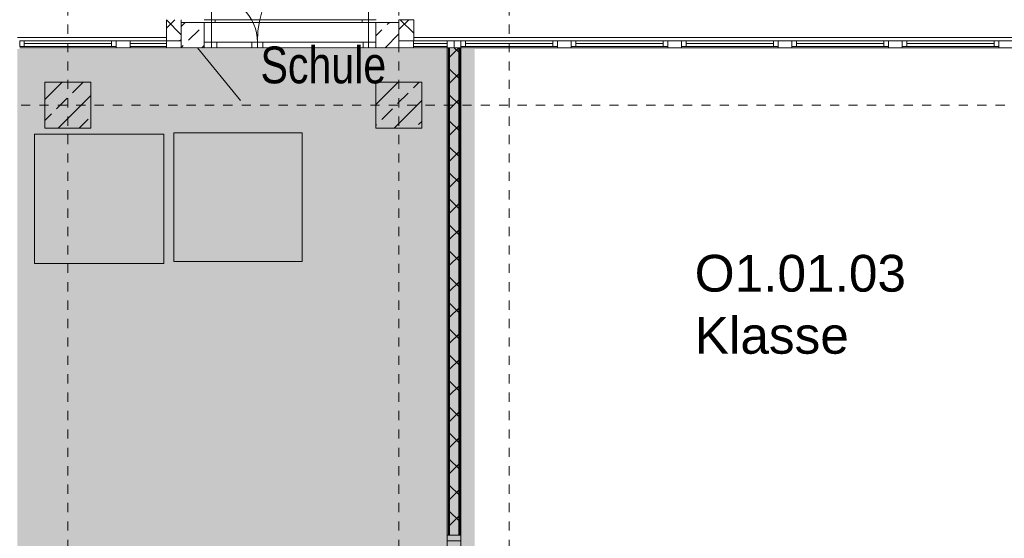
# Model space of a CAD drawing. Header units: metres. Extents: x -52 to 123, y -78 to 33.
# Tile 88 of 112: x 28.63 to 39.34, y 16.6 to 22.23. Entities that reach past the tile are written whole.
import ezdxf

# ---------------------------------------------------------------- set-up
doc = ezdxf.new("R2010")
doc.units = ezdxf.units.M
doc.linetypes.add('Rasterlinie', pattern=[0.019, 0.01, -0.003, 0.003, -0.003])
doc.linetypes.add('Über Schnittebene 1', pattern=[0.001, 0, -0.001])
for name, color, linetype, lineweight in [('A_Allgemeine Beschriftungen', 7, 'Continuous', 9), ('A_Detailelemente', 7, 'Continuous', 9), ('A_Fassadenelemente', 7, 'Continuous', 9), ('A_Fassadenpfosten', 7, 'Continuous', 9), ('A_Fenster', 7, 'Continuous', 9), ('A_Geschossdecken', 7, 'Continuous', 9), ('A_Importierte Elemente in Familien', 7, 'Continuous', 9), ('A_Notizen', 7, 'Continuous', 9), ('A_Raster', 7, 'Continuous', 9), ('A_Räume_Beschriftung', 7, 'Continuous', 9), ('A_Tragwerksstützen', 7, 'Continuous', 9), ('A_Tragwerksstützen_Stahlbeton', 7, 'Continuous', 9), ('A_Türen', 7, 'Continuous', 9), ('A_Türen_Rahmen', 7, 'Continuous', 9), ('A_Wände', 7, 'Continuous', 9), ('A_Wände_Schraffur', 7, 'Continuous', 18)]:
    doc.layers.add(name, color=color, linetype=linetype, lineweight=lineweight)
doc.layers.add('A_Linien', color=5, linetype='Continuous', lineweight=9, true_color=0x0000ff)
doc.styles.add('Arial_1', font='arial.ttf', dxfattribs={"width": 0.8, "height": 0.4})
doc.styles.add('Arial_B', font='txt', dxfattribs={"height": 0.3999999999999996})
pattern_1 = [(45, (1.421, 2.104), (-0.1414213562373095, 0.1414213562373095), []), (135, (1.421, 2.104), (-0.1414213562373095, -0.1414213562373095), [])]
pattern_2 = [(45, (1.421, 2.104), (-0.2283954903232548, 0.2283954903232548), []), (45, (1.649, 2.104), (-0.2283954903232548, 0.2283954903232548), [0.161, -0.081])]

# ---------------------------------------------------------------- blocks, each defined once
blk = doc.blocks.new('5430_02_GSH_-_ARC_Zentralmodell_rvt-1-BS_Übersicht_O1_BRANDSCHUTZ')
at = {"layer": 'A_Wände_Schraffur', "lineweight": 9}
h = blk.add_hatch(dxfattribs=at)
h.set_pattern_fill('FP_2', color=256, style=0, pattern_type=2)
h.set_pattern_definition(pattern_1)
h.paths.add_polyline_path([(30.22674578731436, 22.0030384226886), (30.38674578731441, 22.0030384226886), (30.38674578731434, 22.23303842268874), (30.22674578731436, 22.23303842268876), (30.22674578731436, 22.03794425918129)], flags=0)
h = blk.add_hatch(dxfattribs=at)
h.set_pattern_fill('FP_2', color=256, style=0, pattern_type=2)
h.set_pattern_definition(pattern_1)
h.paths.add_polyline_path([(32.91674578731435, 22.00303842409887), (32.91674578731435, 22.23303842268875), (32.75674578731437, 22.23303842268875), (32.75674578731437, 22.00303842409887)], flags=0)
at = {"layer": 'A_Geschossdecken'}
blk.add_line((30.6367457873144, 22.23303842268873), (32.50674578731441, 22.23303842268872), dxfattribs=at)
at = {"layer": 'A_Wände', "lineweight": 13}
for p, q in [((30.22674578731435, 22.23303842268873), (30.22674578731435, 22.00303842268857)), ((30.38674578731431, 22.20303842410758), (30.38674578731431, 22.23303842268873)), ((32.75674578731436, 22.23303842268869), (32.75674578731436, 22.00303842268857)), ((32.91674578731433, 22.00303842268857), (32.91674578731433, 22.23303842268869)), ((30.22674578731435, 22.00303842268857), (30.38674578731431, 22.00303842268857)), ((32.75674578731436, 22.00303842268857), (32.91674578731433, 22.00303842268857))]:
    blk.add_line(p, q, dxfattribs=at)
at = {"layer": 'A_Wände'}
blk.add_line((32.91674578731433, 22.23303842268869), (32.75674578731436, 22.23303842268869), dxfattribs=at)
at = {"layer": 'A_Notizen', "lineweight": 5, "insert": (31.25044245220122, 21.94136492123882), "char_height": 0.4, "width": 1.705991, "attachment_point": 1, "style": 'Arial_1'}
blk.add_mtext('Schule', dxfattribs=at)
blk = doc.blocks.new('GSH_Fassade_Fenster_1flg - GSH_Fassade_Fenster_1flg-5999971-BS_Übersicht_O1_BRANDSCHUTZ')
at = {"layer": 'A_Fassadenelemente'}
for p, q in [((-0.4750000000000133, 0.0450000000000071), (-0.5250000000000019, 0.0450000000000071)), ((-0.5250000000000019, 0.0450000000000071), (-0.5250000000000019, -0.01499999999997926)), ((-0.4750000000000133, -0.01499999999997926), (-0.4750000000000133, 0.0450000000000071)), ((-0.475000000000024, 0.04499999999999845), (0.4749999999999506, 0.04500000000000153)), ((0.4749999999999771, 0.01499999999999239), (-0.475000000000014, 0.01499999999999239)), ((0.5250000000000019, 0.0450000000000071), (0.474999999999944, 0.0450000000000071)), ((0.474999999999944, 0.0450000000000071), (0.474999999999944, -0.01499999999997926)), ((0.5250000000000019, -0.01499999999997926), (0.5250000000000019, 0.0450000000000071)), ((-0.5250000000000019, -0.01499999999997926), (-0.4750000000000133, -0.01499999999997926)), ((0.4749999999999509, -0.01499999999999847), (-0.4750000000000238, -0.01500000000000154)), ((0.474999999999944, -0.01499999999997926), (0.5250000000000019, -0.01499999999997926))]:
    blk.add_line(p, q, dxfattribs=at)
blk = doc.blocks.new('Pfosten rechteckig - 90x75-1426669-BS_Übersicht_O1_BRANDSCHUTZ')
at = {"layer": 'A_Fassadenpfosten'}
blk.add_line((20.13100751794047, 18.37803842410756), (20.13100751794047, 19.42803842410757), dxfattribs=at)
blk = doc.blocks.new('Pfosten rechteckig - 150x75-1426670-BS_Übersicht_O1_BRANDSCHUTZ')
at = {"layer": 'A_Fassadenpfosten'}
for p, q in [((-0.07500000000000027, 0.01499999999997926), (0.07500000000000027, 0.01499999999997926)), ((-0.07500000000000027, -0.05999999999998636), (-0.07500000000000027, 0.01499999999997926)), ((0.07500000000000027, 0.01499999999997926), (0.07500000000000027, -0.05999999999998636)), ((0.07500000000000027, -0.05999999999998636), (-0.07500000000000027, -0.05999999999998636))]:
    blk.add_line(p, q, dxfattribs=at)
blk = doc.blocks.new('Pfosten rechteckig - 75x75_Links-5751351-BS_Übersicht_O1_BRANDSCHUTZ')
at = {"layer": 'A_Fassadenpfosten'}
for p, q in [((-0.07499999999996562, 0.01500000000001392), (0, 0.01500000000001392)), ((-0.07499999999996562, -0.05999999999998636), (-0.07499999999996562, 0.01500000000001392)), ((0, 0.01500000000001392), (0, -0.05999999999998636)), ((0, -0.05999999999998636), (-0.07499999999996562, -0.05999999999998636))]:
    blk.add_line(p, q, dxfattribs=at)
blk = doc.blocks.new('GSH_Tuer_I_1flg_SZ_OL_SL - 1800_1135x3200_2135_Voll-4240666-BS_Übersicht_O1_BRANDSCHUTZ')
at = {"layer": 'A_Türen'}
for p, q in [((0.8999999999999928, 1.224434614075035), (0.8999999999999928, 0.0894346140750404)), ((-0.2350000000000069, 0.0894346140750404), (-0.900000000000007, 0.0894346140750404))]:
    blk.add_line(p, q, dxfattribs=at)
at = {"layer": 'A_Türen', "linetype": 'Über Schnittebene 1'}
for p, q in [((-0.900000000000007, 0.0894346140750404), (0.8999999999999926, 0.0894346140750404)), ((0.8999999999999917, -0.06056538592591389), (-0.9000000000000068, -0.06056538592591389))]:
    blk.add_line(p, q, dxfattribs=at)
at = {"layer": 'A_Türen'}
blk.add_arc((0.8999999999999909, 0.08943461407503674), 1.134999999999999, 89.99999999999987, 179.9999999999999, dxfattribs=at)
at = {"layer": 'A_Türen_Rahmen'}
for p, q in [((-0.8400000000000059, 0.08943461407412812), (-0.9000000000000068, 0.08943461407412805)), ((-0.8400000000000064, -0.06056538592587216), (-0.8400000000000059, 0.08943461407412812)), ((-0.2350000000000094, 0.08943461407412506), (-0.8400000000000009, 0.08943461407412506)), ((-0.195000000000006, 0.08943461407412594), (-0.235000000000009, 0.08943461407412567)), ((-0.235000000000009, 0.08943461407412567), (-0.2350000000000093, -0.06056538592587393)), ((-0.1950000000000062, 0.04943461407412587), (-0.195000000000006, 0.08943461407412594)), ((-0.175000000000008, 0.04943461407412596), (-0.1950000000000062, 0.04943461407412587)), ((-0.1750000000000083, -0.06056538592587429), (-0.175000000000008, 0.04943461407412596)), ((0.8599999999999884, 0.04943461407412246), (0.8399999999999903, 0.04943461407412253)), ((0.8399999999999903, 0.04943461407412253), (0.83999999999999, -0.06056538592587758)), ((0.8999999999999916, 0.08943461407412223), (0.8599999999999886, 0.08943461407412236)), ((0.8599999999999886, 0.08943461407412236), (0.8599999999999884, 0.04943461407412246)), ((-0.9000000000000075, -0.06056538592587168), (-0.8400000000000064, -0.06056538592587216)), ((-0.8400000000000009, -0.06056538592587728), (-0.2350000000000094, -0.06056538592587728)), ((-0.2350000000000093, -0.06056538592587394), (-0.1750000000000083, -0.06056538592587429)), ((0.83999999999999, -0.06056538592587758), (0.899999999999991, -0.06056538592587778))]:
    blk.add_line(p, q, dxfattribs=at)
blk = doc.blocks.new('Pfosten rechteckig - 90x75-5935823-BS_Übersicht_O1_BRANDSCHUTZ')
at = {"layer": 'A_Fassadenpfosten'}
for p, q in [((29.8310075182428, 22.00303842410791), (30.22674578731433, 22.00303842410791)), ((29.8310075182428, 21.92803842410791), (30.22674578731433, 21.92803842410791))]:
    blk.add_line(p, q, dxfattribs=at)
blk = doc.blocks.new('Pfosten rechteckig - 160x75-5874292-BS_Übersicht_O1_BRANDSCHUTZ')
at = {"layer": 'A_Fassadenpfosten'}
for p, q in [((0, 0.01500000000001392), (-0.1600000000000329, 0.01500000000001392)), ((-0.1600000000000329, 0.01500000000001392), (-0.1600000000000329, -0.05999999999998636)), ((-0.1600000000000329, -0.05999999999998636), (0, -0.05999999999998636))]:
    blk.add_line(p, q, dxfattribs=at)
blk = doc.blocks.new('Pfosten rechteckig - 150x75-1430859-BS_Übersicht_O1_BRANDSCHUTZ')
at = {"layer": 'A_Fassadenpfosten'}
for p, q in [((-0.07500000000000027, 0.01499999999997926), (0.07500000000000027, 0.01499999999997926)), ((-0.07500000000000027, -0.05999999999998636), (-0.07500000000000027, 0.01499999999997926)), ((0.07500000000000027, 0.01499999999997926), (0.07500000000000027, -0.05999999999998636)), ((0.07500000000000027, -0.05999999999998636), (-0.07500000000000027, -0.05999999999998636))]:
    blk.add_line(p, q, dxfattribs=at)
blk = doc.blocks.new('Systemelement - Metallpaneel-6249304-BS_Übersicht_O1_BRANDSCHUTZ')
at = {"layer": 'A_Fassadenelemente'}
for p, q in [((0.182499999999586, 0.0450000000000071), (-0.182499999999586, 0.0450000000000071)), ((-0.182499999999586, 0.0450000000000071), (-0.182499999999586, 0.01499999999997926)), ((-0.182499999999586, 0.01499999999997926), (0.182499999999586, 0.01499999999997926)), ((0.182499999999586, 0.01499999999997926), (0.182499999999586, 0.0450000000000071))]:
    blk.add_line(p, q, dxfattribs=at)
blk = doc.blocks.new('Pfosten rechteckig - 90x75-5874436-BS_Übersicht_O1_BRANDSCHUTZ')
at = {"layer": 'A_Fassadenpfosten'}
for p, q in [((32.91674578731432, 22.00303842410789), (33.28100751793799, 22.0030384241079)), ((32.91600751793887, 21.92803842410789), (33.28100751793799, 21.9280384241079))]:
    blk.add_line(p, q, dxfattribs=at)
blk = doc.blocks.new('Pfosten rechteckig - 160x75-6249306-BS_Übersicht_O1_BRANDSCHUTZ')
at = {"layer": 'A_Fassadenpfosten'}
for p, q in [((-0.1600000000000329, 0.01500000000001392), (0, 0.01500000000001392)), ((-0.1600000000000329, -0.05999999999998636), (-0.1600000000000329, 0.01500000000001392)), ((0, -0.05999999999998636), (-0.1600000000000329, -0.05999999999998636))]:
    blk.add_line(p, q, dxfattribs=at)
blk = doc.blocks.new('Pfosten rechteckig - 75x75_Recht-6249307-BS_Übersicht_O1_BRANDSCHUTZ')
at = {"layer": 'A_Fassadenpfosten'}
for p, q in [((0, 0.01500000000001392), (-0.07499999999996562, 0.01500000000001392)), ((-0.07499999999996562, 0.01500000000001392), (-0.07499999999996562, -0.05999999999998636)), ((0, -0.05999999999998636), (0, 0.01500000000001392)), ((-0.07499999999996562, -0.05999999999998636), (0, -0.05999999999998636))]:
    blk.add_line(p, q, dxfattribs=at)
blk = doc.blocks.new('STB Stütze - rechteckig - STB_250x275-5874382-BS_Übersicht_O1_BRANDSCHUTZ')
at = {"layer": 'A_Tragwerksstützen'}
h = blk.add_hatch(dxfattribs=at)
h.set_pattern_fill('FP_86', color=256, style=0, pattern_type=2)
h.set_pattern_definition([(45, (-29.091, -19.962), (-0.2283954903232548, 0.2283954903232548), []), (45, (-28.863, -19.962), (-0.2283954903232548, 0.2283954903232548), [0.161, -0.081])])
h.paths.add_polyline_path([(0.1250000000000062, -0.1374999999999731), (0.1250000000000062, 0.137500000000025), (-0.1249999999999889, 0.137500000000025), (-0.1249999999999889, -0.1374999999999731)], flags=0)
at = {"layer": 'A_Tragwerksstützen_Stahlbeton', "lineweight": 18}
for p, q in [((0.1249999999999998, 0.1375), (-0.1250000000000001, 0.1375)), ((-0.1250000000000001, 0.1375), (-0.1250000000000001, -0.1374999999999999)), ((0.1249999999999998, -0.1374999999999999), (0.1249999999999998, 0.1375)), ((-0.1250000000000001, -0.1374999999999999), (0.1249999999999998, -0.1374999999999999))]:
    blk.add_line(p, q, dxfattribs=at)
blk = doc.blocks.new('STB Stütze - rechteckig - STB_250x275-V353-BS_Übersicht_O1_BRANDSCHUTZ')
at = {"layer": 'A_Tragwerksstützen'}
h = blk.add_hatch(dxfattribs=at)
h.set_pattern_fill('FP_87', color=256, style=0, pattern_type=2)
h.set_pattern_definition([(45, (-31.21, -19.962), (-0.2283954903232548, 0.2283954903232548), []), (45, (-30.982, -19.962), (-0.2283954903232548, 0.2283954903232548), [0.161, -0.081])])
h.paths.add_polyline_path([(0.1250000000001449, -0.1374999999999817), (0.1250000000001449, 0.1375000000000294), (-0.1249999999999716, 0.1375000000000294), (-0.1249999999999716, -0.1374999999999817), (0.07358176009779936, -0.1374999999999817)], flags=0)
at = {"layer": 'A_Tragwerksstützen_Stahlbeton', "lineweight": 18}
for p, q in [((0.1249999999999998, 0.1375), (-0.1250000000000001, 0.1375)), ((-0.1250000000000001, 0.1375), (-0.1250000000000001, -0.1374999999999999)), ((0.1249999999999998, -0.1374999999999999), (0.1249999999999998, 0.1375)), ((-0.1250000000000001, -0.1374999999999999), (0.1249999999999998, -0.1374999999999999))]:
    blk.add_line(p, q, dxfattribs=at)
blk = doc.blocks.new('Systemelement - Metallpaneel-6079371-BS_Übersicht_O1_BRANDSCHUTZ')
at = {"layer": 'A_Fassadenelemente'}
for p, q in [((0.1978691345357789, 0.0450000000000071), (-0.1978691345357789, 0.0450000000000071)), ((-0.1978691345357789, 0.0450000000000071), (-0.1978691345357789, 0.01500000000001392)), ((-0.1978691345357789, 0.01500000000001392), (0.1978691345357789, 0.01500000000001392)), ((0.1978691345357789, 0.01500000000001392), (0.1978691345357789, 0.0450000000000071))]:
    blk.add_line(p, q, dxfattribs=at)
blk = doc.blocks.new('Fensterbank1 - Fensterbank-6073046-BS_Übersicht_O1_BRANDSCHUTZ')
at = {"layer": 'A_Fenster'}
for p, q in [((30.75600751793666, 22.23303842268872), (30.75600751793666, 22.20303842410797)), ((32.35600751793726, 22.20303842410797), (32.35600751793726, 22.23303842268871)), ((32.7560075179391, 22.23303842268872), (32.75600751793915, 22.20303842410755)), ((28.60600751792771, 22.03794425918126), (30.22674578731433, 22.03794425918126)), ((32.91674578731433, 22.03794425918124), (48.84600751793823, 22.0379442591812))]:
    blk.add_line(p, q, dxfattribs=at)
blk = doc.blocks.new('GSH_Fassade_Tuer_2flg_Vaiabel - AT-7022985-BS_Übersicht_O1_BRANDSCHUTZ')
at = {"layer": 'A_Türen'}
for p, q in [((0.854630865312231, 0.03000150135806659), (0.854630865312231, 1.239263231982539)), ((-0.854630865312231, 0.03000150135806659), (-0.854630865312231, 0.5300015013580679))]:
    blk.add_line(p, q, dxfattribs=at)
for centre, radius, start, end in [((0.8546308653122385, 0.03000150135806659), 1.209261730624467, 90.0000000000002, 180.0000000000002), ((-0.8546308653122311, 0.03000150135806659), 0.500000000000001, 3.244165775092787e-13, 89.99999999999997)]:
    blk.add_arc(centre, radius, start, end, dxfattribs=at)
at = {"layer": 'A_Türen_Rahmen'}
for p, q in [((-0.854630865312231, 0.03000150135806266), (-0.7946308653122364, 0.03000150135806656)), ((-0.8546308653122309, -0.02999849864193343), (-0.854630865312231, 0.03000150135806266)), ((-0.7946308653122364, 0.03000150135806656), (-0.7946308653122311, -0.02999849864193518)), ((-0.7946308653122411, 0.03000150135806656), (-0.4146308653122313, 0.03000150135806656)), ((-0.4146308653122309, 0.03000150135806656), (-0.354630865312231, 0.03000150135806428)), ((-0.4146308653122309, -0.0299984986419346), (-0.4146308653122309, 0.03000150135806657)), ((-0.354630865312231, 0.03000150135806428), (-0.3546308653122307, -0.02999849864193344)), ((-0.3546308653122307, 0.03000150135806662), (-0.294630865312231, 0.03000150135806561)), ((-0.3546308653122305, -0.02999849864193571), (-0.3546308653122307, 0.03000150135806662)), ((-0.294630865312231, 0.03000150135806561), (-0.2946308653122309, -0.02999849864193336)), ((-0.294630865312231, 0.03000150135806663), (0.7946308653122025, 0.03000150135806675)), ((0.7946308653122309, 0.03000150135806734), (0.854630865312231, 0.03000150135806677)), ((0.7946308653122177, -0.02999849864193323), (0.7946308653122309, 0.03000150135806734)), ((0.854630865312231, 0.03000150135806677), (0.8546308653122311, -0.02999849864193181)), ((-0.7946308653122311, -0.02999849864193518), (-0.8546308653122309, -0.02999849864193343)), ((-0.4146308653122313, -0.02999849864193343), (-0.7946308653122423, -0.02999849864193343)), ((-0.3546308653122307, -0.02999849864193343), (-0.4146308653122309, -0.0299984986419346)), ((-0.2946308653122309, -0.02999849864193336), (-0.3546308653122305, -0.02999849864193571)), ((0.7946308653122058, -0.02999849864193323), (-0.294630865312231, -0.02999849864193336)), ((0.8546308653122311, -0.02999849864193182), (0.7946308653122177, -0.02999849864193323))]:
    blk.add_line(p, q, dxfattribs=at)
blk = doc.blocks.new('Pfosten rechteckig - 80x60-7022738-BS_Übersicht_O1_BRANDSCHUTZ')
at = {"layer": 'A_Fassadenpfosten'}
for p, q in [((-0.07999999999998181, 0.02999999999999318), (0, 0.02999999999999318)), ((0, -0.02999999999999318), (-0.07999999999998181, -0.02999999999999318))]:
    blk.add_line(p, q, dxfattribs=at)
blk = doc.blocks.new('Pfosten rechteckig - 80x60-7022739-BS_Übersicht_O1_BRANDSCHUTZ')
at = {"layer": 'A_Fassadenpfosten'}
for p, q in [((0, 0.02999999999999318), (-0.07999999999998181, 0.02999999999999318)), ((-0.07999999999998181, -0.02999999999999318), (0, -0.02999999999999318))]:
    blk.add_line(p, q, dxfattribs=at)
blk = doc.blocks.new('Sammelstelle_Symbol - Sammelstelle_Symbol-7037390-BS_Übersicht_O1_BRANDSCHUTZ')
at = {"layer": 'A_Importierte Elemente in Familien'}
h = blk.add_hatch(color=256, dxfattribs=at)
edge = h.paths.add_edge_path(flags=0)
edge.add_line((-0.002012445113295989, 0.002949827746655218), (-0.002012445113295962, -0.001222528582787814))
edge.add_arc((-0.001967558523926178, -0.002027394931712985), 0.0008061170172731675, 93.19202166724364, 177.1169329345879)
edge.add_line((-0.002772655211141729, -0.001986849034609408), (-0.003378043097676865, -0.001986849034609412))
edge.add_line((-0.003378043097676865, -0.001986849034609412), (-0.003378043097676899, 0.003303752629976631))
edge.add_line((-0.003378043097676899, 0.003303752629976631), (0.003334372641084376, 0.003303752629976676))
edge.add_line((0.003334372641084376, 0.003303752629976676), (0.00333437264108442, -0.003408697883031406))
edge.add_line((0.00333437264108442, -0.003408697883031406), (0.001640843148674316, -0.003408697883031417))
edge.add_line((0.001640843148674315, -0.003264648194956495), (0.001640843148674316, -0.003408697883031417))
edge.add_line((0.001640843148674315, -0.003264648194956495), (0.002035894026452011, -0.002869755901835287))
edge.add_line((0.002035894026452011, -0.002869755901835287), (0.002035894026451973, 0.002949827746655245))
edge.add_line((0.002035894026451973, 0.002949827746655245), (-0.002012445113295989, 0.002949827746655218))
h = blk.add_hatch(color=256, dxfattribs=at)
edge = h.paths.add_edge_path(flags=0)
edge.add_arc((0.0005820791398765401, 0.001895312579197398), 0.0004734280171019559, 8.523886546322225e-13, 180.0000000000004)
edge.add_line((0.0001086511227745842, 0.001895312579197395), (0.001055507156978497, 0.001895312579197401))
h = blk.add_hatch(color=256, dxfattribs=at)
edge = h.paths.add_edge_path(flags=0)
edge.add_arc((0.0005820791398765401, 0.001895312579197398), 0.0004734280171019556, 180.0000000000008, 360.0000000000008)
edge.add_line((0.001055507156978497, 0.001895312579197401), (0.0001086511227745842, 0.001895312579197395))
h = blk.add_hatch(color=256, dxfattribs=at)
edge = h.paths.add_edge_path(flags=0)
edge.add_line((0.0008119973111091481, 0.001180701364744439), (0.001306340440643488, 0.0005360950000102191))
edge.add_arc((0.001585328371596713, 0.0007500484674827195), 0.0003515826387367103, 217.4842912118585, 270.0000000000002)
edge.add_line((0.001585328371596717, 0.000398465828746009), (0.002035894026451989, 0.0003984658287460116))
edge.add_line((0.002035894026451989, 0.0003984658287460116), (0.002035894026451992, -3.847008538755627e-05))
edge.add_line((0.002035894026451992, -3.847008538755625e-05), (0.001331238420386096, -3.847008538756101e-05))
edge.add_arc((0.001331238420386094, 0.000313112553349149), 0.0003515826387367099, 217.4842912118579, 270.00000000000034, ccw=False)
edge.add_line((0.001052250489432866, 9.915908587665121e-05), (0.0007647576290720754, 0.0004740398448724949))
edge.add_line((0.0006455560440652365, 0.0004616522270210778), (0.0006552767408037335, 0.0004766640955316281))
edge.add_line((0.0006552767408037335, 0.0004766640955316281), (0.0006684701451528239, 0.0004887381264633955))
edge.add_line((0.0006684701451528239, 0.0004887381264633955), (0.0006842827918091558, 0.0004970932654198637))
edge.add_line((0.0006842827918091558, 0.0004970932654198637), (0.0007016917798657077, 0.0005011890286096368))
edge.add_line((0.0007016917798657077, 0.0005011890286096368), (0.0007195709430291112, 0.0005007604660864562))
edge.add_line((0.0007195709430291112, 0.0005007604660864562), (0.0007367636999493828, 0.0004958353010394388))
edge.add_line((0.0007367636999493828, 0.0004958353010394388), (0.0007521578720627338, 0.0004867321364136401))
edge.add_line((0.0007521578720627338, 0.0004867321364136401), (0.0007647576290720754, 0.0004740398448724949))
edge.add_line((0.0006455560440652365, 0.0004616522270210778), (0.0002994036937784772, -0.0002602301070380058))
edge.add_line((0.0002994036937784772, -0.0002602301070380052), (0.001489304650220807, -0.002634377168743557))
edge.add_line((0.001489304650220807, -0.002634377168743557), (0.001039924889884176, -0.00263437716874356))
edge.add_arc((0.001039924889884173, -0.002282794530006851), 0.0003515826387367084, 207.2950730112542, 270.0000000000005, ccw=False)
edge.add_line((0.0007274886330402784, -0.002444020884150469), (-0.0002546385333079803, -0.0005407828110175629))
edge.add_line((-0.0002811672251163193, -0.000546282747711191), (-0.0002804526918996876, -0.0005427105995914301))
edge.add_line((-0.0002804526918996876, -0.0005427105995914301), (-0.0002788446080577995, -0.0005394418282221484))
edge.add_line((-0.0002788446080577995, -0.0005394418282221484), (-0.000276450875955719, -0.0005366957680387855))
edge.add_line((-0.000276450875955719, -0.0005366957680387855), (-0.0002734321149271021, -0.0005346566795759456))
edge.add_line((-0.0002734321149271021, -0.0005346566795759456), (-0.0002699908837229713, -0.0005334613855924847))
edge.add_line((-0.0002699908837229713, -0.0005334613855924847), (-0.0002663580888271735, -0.0005331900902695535))
edge.add_line((-0.0002663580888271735, -0.0005331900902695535), (-0.0002627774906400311, -0.0005338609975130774))
edge.add_line((-0.0002627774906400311, -0.0005338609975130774), (-0.0002594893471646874, -0.0005354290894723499))
edge.add_line((-0.0002594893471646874, -0.0005354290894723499), (-0.0002567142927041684, -0.0005377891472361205))
edge.add_line((-0.0002567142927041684, -0.0005377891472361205), (-0.0002546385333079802, -0.0005407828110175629))
edge.add_line((-0.0002811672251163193, -0.000546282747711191), (-0.0003468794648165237, -0.00151773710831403))
edge.add_arc((-0.0006976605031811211, -0.001494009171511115), 0.0003515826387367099, 270.0000000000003, 356.13022758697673, ccw=False)
edge.add_line((-0.0006976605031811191, -0.001845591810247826), (-0.002585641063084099, -0.001845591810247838))
edge.add_arc((-0.001939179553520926, -0.002003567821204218), 0.0006654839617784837, 93.0187191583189, 166.2677388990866, ccw=False)
edge.add_line((-0.001974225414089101, -0.001339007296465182), (-0.001013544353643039, -0.001339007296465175))
edge.add_arc((-0.001013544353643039, -0.001198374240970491), 0.0001406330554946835, 269.9999999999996, 356.1302275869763)
edge.add_line((-0.0008732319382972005, -0.001207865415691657), (-0.0008044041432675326, -0.0001903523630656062))
edge.add_line((-0.0007706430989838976, -6.206492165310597e-05), (-0.0007936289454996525, -0.0001246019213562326))
edge.add_line((-0.0007936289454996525, -0.0001246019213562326), (-0.0008044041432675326, -0.0001903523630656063))
edge.add_line((-0.0007706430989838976, -6.206492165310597e-05), (-0.0003720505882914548, 0.0007691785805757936))
edge.add_line((-0.0004354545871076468, 0.0008698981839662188), (-0.0004179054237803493, 0.0008676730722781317))
edge.add_line((-0.0004179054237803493, 0.0008676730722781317), (-0.0004014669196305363, 0.0008611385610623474))
edge.add_line((-0.0004014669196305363, 0.0008611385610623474), (-0.000387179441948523, 0.000850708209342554))
edge.add_line((-0.000387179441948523, 0.000850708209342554), (-0.0003759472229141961, 0.000837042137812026))
edge.add_line((-0.0003759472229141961, 0.000837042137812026), (-0.0003684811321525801, 0.0008210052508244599))
edge.add_line((-0.0003684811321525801, 0.0008210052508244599), (-0.0003652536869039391, 0.0008036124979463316))
edge.add_line((-0.0003652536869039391, 0.0008036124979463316), (-0.0003664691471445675, 0.0007859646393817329))
edge.add_line((-0.0003664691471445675, 0.0007859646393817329), (-0.0003720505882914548, 0.0007691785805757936))
edge.add_line((-0.0004354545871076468, 0.0008698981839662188), (-0.0007975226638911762, 0.0008698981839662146))
edge.add_line((-0.0009183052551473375, 0.0008013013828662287), (-0.0008959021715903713, 0.0008297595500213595))
edge.add_line((-0.0008959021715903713, 0.0008297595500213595), (-0.0008669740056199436, 0.0008515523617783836))
edge.add_line((-0.0008669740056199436, 0.0008515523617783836), (-0.0008334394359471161, 0.0008652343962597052))
edge.add_line((-0.0008334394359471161, 0.0008652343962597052), (-0.0007975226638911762, 0.0008698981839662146))
edge.add_line((-0.0009183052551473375, 0.0008013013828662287), (-0.001306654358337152, 0.0001501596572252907))
edge.add_arc((-0.00148293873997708, 0.0002839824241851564), 0.000221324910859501, 154.0744030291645, 322.79677530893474, ccw=False)
edge.add_line((-0.001681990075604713, 0.0003807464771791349), (-0.001225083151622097, 0.001146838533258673))
edge.add_arc((-0.0009231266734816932, 0.0009667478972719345), 0.0003515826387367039, 90.0000000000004, 149.187618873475, ccw=False)
edge.add_line((-0.0009231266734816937, 0.001318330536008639), (0.000533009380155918, 0.001318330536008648))
edge.add_arc((0.0005330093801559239, 0.0009667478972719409), 0.0003515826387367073, 37.48429121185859, 90.00000000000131, ccw=False)
h = blk.add_hatch(color=256, dxfattribs=at)
edge = h.paths.add_edge_path(flags=0)
edge.add_line((-0.002012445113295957, -0.001986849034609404), (-0.002012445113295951, -0.002852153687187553))
edge.add_line((-0.002012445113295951, -0.002852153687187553), (-0.002425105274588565, -0.003264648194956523))
edge.add_line((-0.002425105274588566, -0.003264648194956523), (0.0002822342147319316, -0.003264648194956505))
edge.add_line((0.0002822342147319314, -0.003264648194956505), (0.0006558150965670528, -0.002891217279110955))
edge.add_arc((0.0009043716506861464, -0.003139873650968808), 0.0003515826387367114, 90.0000000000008, 134.9884976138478, ccw=False)
edge.add_line((0.0009043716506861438, -0.002788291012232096), (0.001388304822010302, -0.002788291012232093))
edge.add_line((0.001388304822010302, -0.002788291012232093), (0.0009117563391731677, -0.003264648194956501))
edge.add_line((0.0009117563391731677, -0.003264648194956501), (0.001640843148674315, -0.003264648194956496))
edge.add_line((0.001640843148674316, -0.003408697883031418), (0.001640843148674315, -0.003264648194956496))
edge.add_line((0.001640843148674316, -0.003408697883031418), (-0.003378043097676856, -0.003408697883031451))
edge.add_line((-0.003378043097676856, -0.003408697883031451), (-0.003378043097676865, -0.001986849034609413))
edge.add_line((-0.003378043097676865, -0.001986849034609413), (-0.002012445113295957, -0.001986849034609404))
at = {"layer": 'A_Importierte Elemente in Familien', "flags": 128}
for points in [[(0.00349399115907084, 0.003463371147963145), (0.001736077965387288, 0.003463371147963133), (-2.183522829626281e-05, 0.003463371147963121), (-0.001779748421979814, 0.00346337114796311), (-0.003537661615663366, 0.003463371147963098)], [(-0.003537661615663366, 0.003463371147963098), (-0.003537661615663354, 0.001705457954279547), (-0.003537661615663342, -5.245523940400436e-05), (-0.003537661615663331, -0.001810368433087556), (-0.003537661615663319, -0.003568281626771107)], [(0.003493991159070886, -0.003568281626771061), (0.003493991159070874, -0.00181036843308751), (0.003493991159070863, -5.24552394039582e-05), (0.003493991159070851, 0.001705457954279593), (0.00349399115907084, 0.003463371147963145)], [(-0.003537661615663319, -0.003568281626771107), (-0.001779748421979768, -0.003568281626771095), (-2.183522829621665e-05, -0.003568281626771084), (0.001736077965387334, -0.003568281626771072), (0.003493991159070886, -0.003568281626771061)]]:
    blk.add_lwpolyline(points, dxfattribs=at)
blk = doc.blocks.new('Richtungsangabe rechts - Symbol - Direction Indicator _green_ right DIN ISO 23601 - Symbol_dwg-7037662-BS_Übersicht_O1_BRANDSCHUTZ')
at = {"layer": 'A_Importierte Elemente in Familien'}
h = blk.add_hatch(color=256, dxfattribs=at)
h.paths.add_polyline_path([(0.003125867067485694, 0.007993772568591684), (0.005223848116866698, 0.005895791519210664), (0.001524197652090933, 0.005895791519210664), (0.001524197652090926, 0.004104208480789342), (0.005223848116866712, 0.004104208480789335), (0.003125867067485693, 0.002006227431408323), (0.005488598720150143, 0.002006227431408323), (0.008482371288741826, 0.005000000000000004), (0.005488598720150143, 0.007993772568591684)], flags=0)
h.paths.add_polyline_path([(0.009773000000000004, 0.009773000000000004), (0.009773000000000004, 0.0002269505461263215), (0.0002270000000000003, 0.0002269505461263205), (0.0002270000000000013, 0.009773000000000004)], flags=0)
at = {"layer": 'A_Importierte Elemente in Familien', "flags": 128}
for points in [[(0.01, 0.01), (0.0075, 0.01), (0.005, 0.01), (0.0025, 0.01), (0, 0.01)], [(0, 0.01), (0, 0.0075), (0, 0.005), (0, 0.0025), (0, 0)], [(0.01, 0), (0.01, 0.0025), (0.01, 0.005), (0.01, 0.0075), (0.01, 0.01)], [(0, 0), (0.0025, 0), (0.005, 0), (0.0075, 0), (0.01, 0)]]:
    blk.add_lwpolyline(points, dxfattribs=at)
blk = doc.blocks.new('Richtungsangabe rechts - Symbol - Richtungsangabe rechts - Symbol-7037716-BS_Übersicht_O1_BRANDSCHUTZ')
at = {"extrusion": (0, 0, -1), "xscale": 0.6990391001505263, "yscale": 0.6990391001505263, "zscale": -0.6990391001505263, "rotation": 180}
blk.add_blockref('Richtungsangabe rechts - Symbol - Direction Indicator _green_ right DIN ISO 23601 - Symbol_dwg-7037662-BS_Übersicht_O1_BRANDSCHUTZ', (0.003485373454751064, 0.003471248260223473), dxfattribs=at)
blk = doc.blocks.new('Fluchtweg - Pfeil 1 - Pfeil  1_RW-4646428-BS_Übersicht_O1_BRANDSCHUTZ')
at = {"layer": 'A_Allgemeine Beschriftungen'}
for points in [[(-0.00406858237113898, 2.146699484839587e-16), (-0.00140641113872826, 0.002662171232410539), (-0.001406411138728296, -0.002662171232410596)], [(0.005931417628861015, -0.001200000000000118), (-0.001406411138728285, -0.001200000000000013), (-0.001406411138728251, 0.001199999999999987), (0.005931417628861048, 0.001199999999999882)]]:
    blk.add_hatch(color=256, dxfattribs=at).paths.add_polyline_path(points, flags=0)

msp = doc.modelspace()

# ---------------------------------------------------------------- hatches: boundary and pattern name
at = {"layer": 'A_Detailelemente', "true_color": 0xc2e2c4}
msp.add_hatch(color=254, dxfattribs=at).paths.add_polyline_path([(32.47665349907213, -33.1969615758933), (33.20600751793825, -33.1969615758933), (33.20600751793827, -16.34696157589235), (49.03200751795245, -16.34696157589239), (49.03200751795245, -11.84696157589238), (33.28000751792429, -11.84696157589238), (33.2800075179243, 21.91303842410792), (28.60600751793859, 21.91303842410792), (28.60600751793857, -3.446961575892), (28.62600751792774, -3.446961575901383), (28.62600751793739, -7.946961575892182), (28.60600751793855, -7.946961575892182), (28.6060075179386, -33.19696157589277), (32.20600751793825, -33.1969615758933)], flags=0)
at = {"layer": 'A_Detailelemente', "true_color": 0xebdb14}
msp.add_hatch(color=40, dxfattribs=at).paths.add_polyline_path([(33.58100751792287, 5.078038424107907), (33.58100751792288, 21.91303842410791), (33.2800075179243, 21.91303842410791), (33.28100751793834, 5.078038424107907), (33.53200751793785, 5.078038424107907)], flags=0)
at = {"layer": 'A_Tragwerksstützen_Stahlbeton'}
h = msp.add_hatch(dxfattribs=at)
h.set_pattern_fill('FP_3', color=256, style=0, pattern_type=2)
h.set_pattern_definition(pattern_2)
h.paths.add_polyline_path([(29.40600751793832, 21.05303842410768), (29.40600751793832, 21.55303842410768), (28.90600751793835, 21.55303842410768), (28.90600751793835, 21.05303842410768)], flags=0)
h = msp.add_hatch(dxfattribs=at)
h.set_pattern_fill('FP_3', color=256, style=0, pattern_type=2)
h.set_pattern_definition(pattern_2)
h.paths.add_polyline_path([(33.00600751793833, 21.05303842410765), (33.00600751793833, 21.55303842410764), (32.50600751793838, 21.55303842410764), (32.50600751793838, 21.05303842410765)], flags=0)
at = {"layer": 'A_Wände_Schraffur', "lineweight": 9}
h = msp.add_hatch(dxfattribs=at)
h.set_pattern_fill('FP_2', color=256, style=0, pattern_type=2)
h.set_pattern_definition(pattern_1)
h.paths.add_polyline_path([(33.40600751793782, 5.078038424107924), (33.40488139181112, 10.37803842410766), (33.30600751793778, 10.37803842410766), (33.30600751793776, 5.078038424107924)], flags=0)
h.paths.add_polyline_path([(33.31415241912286, 12.17803842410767), (33.40600751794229, 12.17803842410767), (33.40600751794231, 14.82803842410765), (33.3060075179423, 14.82803842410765), (33.3060075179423, 12.17803842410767)], flags=0)
h.paths.add_polyline_path([(33.35019124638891, 16.62803842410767), (33.40600751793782, 16.62803842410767), (33.40600751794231, 21.92803842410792), (33.3060075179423, 21.92803842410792), (33.3060075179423, 16.62803842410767)], flags=0)

# ---------------------------------------------------------------- linework, layer by layer
at = {"layer": 'A_Geschossdecken'}
msp.add_line((32.50600751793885, 22.20303842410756), (30.63674578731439, 22.20303842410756), dxfattribs=at)
at = {"layer": 'A_Linien'}
msp.add_line((30.56674578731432, 21.92803842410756), (31.0324428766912, 21.3529504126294), dxfattribs=at)
at = {"layer": 'A_Raster', "linetype": 'Rasterlinie'}
for p, q in [((29.15600751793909, -64.1202091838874), (29.15600751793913, 31.55705536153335)), ((32.75600751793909, -64.1202091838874), (32.75600751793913, 31.55705536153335)), ((33.95600751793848, -64.1202091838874), (33.95600751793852, 31.55705536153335)), ((9.84586858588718, 21.30303842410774), (94.58744689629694, 21.3030384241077))]:
    msp.add_line(p, q, dxfattribs=at)
at = {"layer": 'A_Tragwerksstützen_Stahlbeton', "lineweight": 18}
for p, q in [((29.40600751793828, 21.55303842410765), (28.90600751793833, 21.55303842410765)), ((28.90600751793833, 21.55303842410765), (28.90600751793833, 21.05303842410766)), ((29.40600751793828, 21.05303842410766), (29.40600751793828, 21.55303842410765)), ((33.0060075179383, 21.55303842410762), (32.50600751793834, 21.55303842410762)), ((32.50600751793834, 21.55303842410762), (32.50600751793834, 21.05303842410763)), ((33.0060075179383, 21.05303842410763), (33.0060075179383, 21.55303842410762)), ((28.90600751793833, 21.05303842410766), (29.40600751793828, 21.05303842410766)), ((32.50600751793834, 21.05303842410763), (33.0060075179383, 21.05303842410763))]:
    msp.add_line(p, q, dxfattribs=at)
at = {"layer": 'A_Wände', "lineweight": 18}
for p, q in [((33.4310075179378, 21.9280384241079), (33.2810075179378, 21.9280384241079)), ((33.2810075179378, 21.9280384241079), (33.2810075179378, 16.62803842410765)), ((33.4310075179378, 16.62803842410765), (33.4310075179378, 21.9280384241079)), ((33.2810075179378, 16.62803842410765), (33.4310075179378, 16.62803842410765))]:
    msp.add_line(p, q, dxfattribs=at)
at = {"layer": 'A_Wände'}
for p, q in [((33.2935075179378, 21.9280384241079), (33.2935075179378, 16.62803842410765)), ((33.30600751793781, 21.92803842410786), (33.30600751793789, 16.62803842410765)), ((33.40600751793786, 21.9280384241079), (33.40600751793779, 16.62803842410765)), ((33.4185075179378, 21.9280384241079), (33.4185075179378, 16.62803842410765))]:
    msp.add_line(p, q, dxfattribs=at)

# ---------------------------------------------------------------- block references
at = {"lineweight": 5}
msp.add_blockref('5430_02_GSH_-_ARC_Zentralmodell_rvt-1-BS_Übersicht_O1_BRANDSCHUTZ', (0, 0), dxfattribs=at)
at = {"layer": 'A_Allgemeine Beschriftungen', "xscale": 200, "yscale": 200, "zscale": 200}
for name, p, rotation in [('Richtungsangabe rechts - Symbol - Richtungsangabe rechts - Symbol-7037716-BS_Übersicht_O1_BRANDSCHUTZ', (31.00142209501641, 20.30146476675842), 90.00000000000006), ('Fluchtweg - Pfeil 1 - Pfeil  1_RW-4646428-BS_Übersicht_O1_BRANDSCHUTZ', (31.51181960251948, 17.79953927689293), 270.0000000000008)]:
    msp.add_blockref(name, p, dxfattribs=dict(at, rotation=rotation))
msp.add_blockref('Sammelstelle_Symbol - Sammelstelle_Symbol-7037390-BS_Übersicht_O1_BRANDSCHUTZ', (29.49938417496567, 20.29620944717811), dxfattribs=at)
at = {"layer": 'A_Fassadenelemente', "rotation": 180}
for name, p in [('GSH_Fassade_Fenster_1flg - GSH_Fassade_Fenster_1flg-5999971-BS_Übersicht_O1_BRANDSCHUTZ', (29.1560075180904, 21.98803842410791)), ('Systemelement - Metallpaneel-6079371-BS_Übersicht_O1_BRANDSCHUTZ', (30.02887665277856, 21.98803842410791)), ('Systemelement - Metallpaneel-6249304-BS_Übersicht_O1_BRANDSCHUTZ', (33.09850751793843, 21.98803842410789)), ('GSH_Fassade_Fenster_1flg - GSH_Fassade_Fenster_1flg-5999971-BS_Übersicht_O1_BRANDSCHUTZ', (33.95600751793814, 21.98803842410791)), ('GSH_Fassade_Fenster_1flg - GSH_Fassade_Fenster_1flg-5999971-BS_Übersicht_O1_BRANDSCHUTZ', (35.15600751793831, 21.98803842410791)), ('GSH_Fassade_Fenster_1flg - GSH_Fassade_Fenster_1flg-5999971-BS_Übersicht_O1_BRANDSCHUTZ', (36.35600751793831, 21.98803842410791)), ('GSH_Fassade_Fenster_1flg - GSH_Fassade_Fenster_1flg-5999971-BS_Übersicht_O1_BRANDSCHUTZ', (37.55600751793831, 21.98803842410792)), ('GSH_Fassade_Fenster_1flg - GSH_Fassade_Fenster_1flg-5999971-BS_Übersicht_O1_BRANDSCHUTZ', (38.75600751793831, 21.98803842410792))]:
    msp.add_blockref(name, p, dxfattribs=at)
at = {"layer": 'A_Fassadenpfosten', "extrusion": (0, 0, -1)}
for name, p in [('Pfosten rechteckig - 150x75-1430859-BS_Übersicht_O1_BRANDSCHUTZ', (-29.7560075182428, 21.98803842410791)), ('Pfosten rechteckig - 160x75-6249306-BS_Übersicht_O1_BRANDSCHUTZ', (-32.75600751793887, 21.98803842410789)), ('Pfosten rechteckig - 75x75_Links-5751351-BS_Übersicht_O1_BRANDSCHUTZ', (-33.35600751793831, 21.98803842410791)), ('Pfosten rechteckig - 150x75-1426670-BS_Übersicht_O1_BRANDSCHUTZ', (-34.55600751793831, 21.98803842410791)), ('Pfosten rechteckig - 150x75-1426670-BS_Übersicht_O1_BRANDSCHUTZ', (-35.75600751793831, 21.98803842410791)), ('Pfosten rechteckig - 150x75-1426670-BS_Übersicht_O1_BRANDSCHUTZ', (-36.95600751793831, 21.98803842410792)), ('Pfosten rechteckig - 150x75-1426670-BS_Übersicht_O1_BRANDSCHUTZ', (-38.15600751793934, 21.98803842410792)), ('Pfosten rechteckig - 150x75-1426670-BS_Übersicht_O1_BRANDSCHUTZ', (-39.35600751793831, 21.98803842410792))]:
    msp.add_blockref(name, p, dxfattribs=at)
at = {"layer": 'A_Fassadenpfosten'}
for name, p in [('Pfosten rechteckig - 90x75-5935823-BS_Übersicht_O1_BRANDSCHUTZ', (0, 0)), ('Pfosten rechteckig - 160x75-5874292-BS_Übersicht_O1_BRANDSCHUTZ', (30.38674578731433, 21.98803842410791)), ('Pfosten rechteckig - 90x75-5874436-BS_Übersicht_O1_BRANDSCHUTZ', (0, 0)), ('Pfosten rechteckig - 75x75_Recht-6249307-BS_Übersicht_O1_BRANDSCHUTZ', (33.35600751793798, 21.98803842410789))]:
    msp.add_blockref(name, p, dxfattribs=at)
for name, p, rotation in [('Pfosten rechteckig - 80x60-7022739-BS_Übersicht_O1_BRANDSCHUTZ', (30.6367457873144, 21.95803842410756), 180), ('Pfosten rechteckig - 90x75-1426669-BS_Übersicht_O1_BRANDSCHUTZ', (10.25296909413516, 42.05904594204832), 270.0000000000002), ('Pfosten rechteckig - 90x75-1426669-BS_Übersicht_O1_BRANDSCHUTZ', (15.05296909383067, 42.05904594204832), 270.0000000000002), ('Pfosten rechteckig - 90x75-1426669-BS_Übersicht_O1_BRANDSCHUTZ', (16.25296909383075, 42.05904594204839), 270), ('Pfosten rechteckig - 90x75-1426669-BS_Übersicht_O1_BRANDSCHUTZ', (17.45296909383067, 42.05904594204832), 270.0000000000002), ('Pfosten rechteckig - 90x75-1426669-BS_Übersicht_O1_BRANDSCHUTZ', (18.65296909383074, 42.05904594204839), 270), ('Pfosten rechteckig - 90x75-1426669-BS_Übersicht_O1_BRANDSCHUTZ', (19.85296909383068, 42.05904594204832), 270.0000000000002)]:
    msp.add_blockref(name, p, dxfattribs=dict(at, rotation=rotation))
at = {"layer": 'A_Fassadenpfosten', "extrusion": (0, 0, -1), "rotation": 180}
msp.add_blockref('Pfosten rechteckig - 80x60-7022738-BS_Übersicht_O1_BRANDSCHUTZ', (-32.50600751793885, 21.95803842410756), dxfattribs=at)
at = {"layer": 'A_Fenster'}
msp.add_blockref('Fensterbank1 - Fensterbank-6073046-BS_Übersicht_O1_BRANDSCHUTZ', (0, 0), dxfattribs=at)
at = {"layer": 'A_Tragwerksstützen'}
for name, p in [('STB Stütze - rechteckig - STB_250x275-5874382-BS_Übersicht_O1_BRANDSCHUTZ', (30.5117457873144, 22.06553842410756)), ('STB Stütze - rechteckig - STB_250x275-V353-BS_Übersicht_O1_BRANDSCHUTZ', (32.63100751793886, 22.06553842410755))]:
    msp.add_blockref(name, p, dxfattribs=at)
at = {"layer": 'A_Türen'}
msp.add_blockref('GSH_Fassade_Tuer_2flg_Vaiabel - AT-7022985-BS_Übersicht_O1_BRANDSCHUTZ', (31.57137665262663, 21.95803842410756), dxfattribs=at)
at = {"layer": 'A_Türen', "rotation": 269.9999999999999}
msp.add_blockref('GSH_Tuer_I_1flg_SZ_OL_SL - 1800_1135x3200_2135_Voll-4240666-BS_Übersicht_O1_BRANDSCHUTZ', (33.34157290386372, 15.72803842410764), dxfattribs=at)

# ---------------------------------------------------------------- texts
at = {"layer": 'A_Räume_Beschriftung', "char_height": 0.3999999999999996, "attachment_point": 1, "style": 'Arial_B'}
for s, insert, width in [('O1.01.03', (35.97314645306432, 19.67683463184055), 2.837973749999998), ('Klasse', (35.97314645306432, 19.00214713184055), 2.228691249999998)]:
    msp.add_mtext(s, dxfattribs=dict(at, insert=insert, width=width))

doc.saveas('drawing.dxf')
